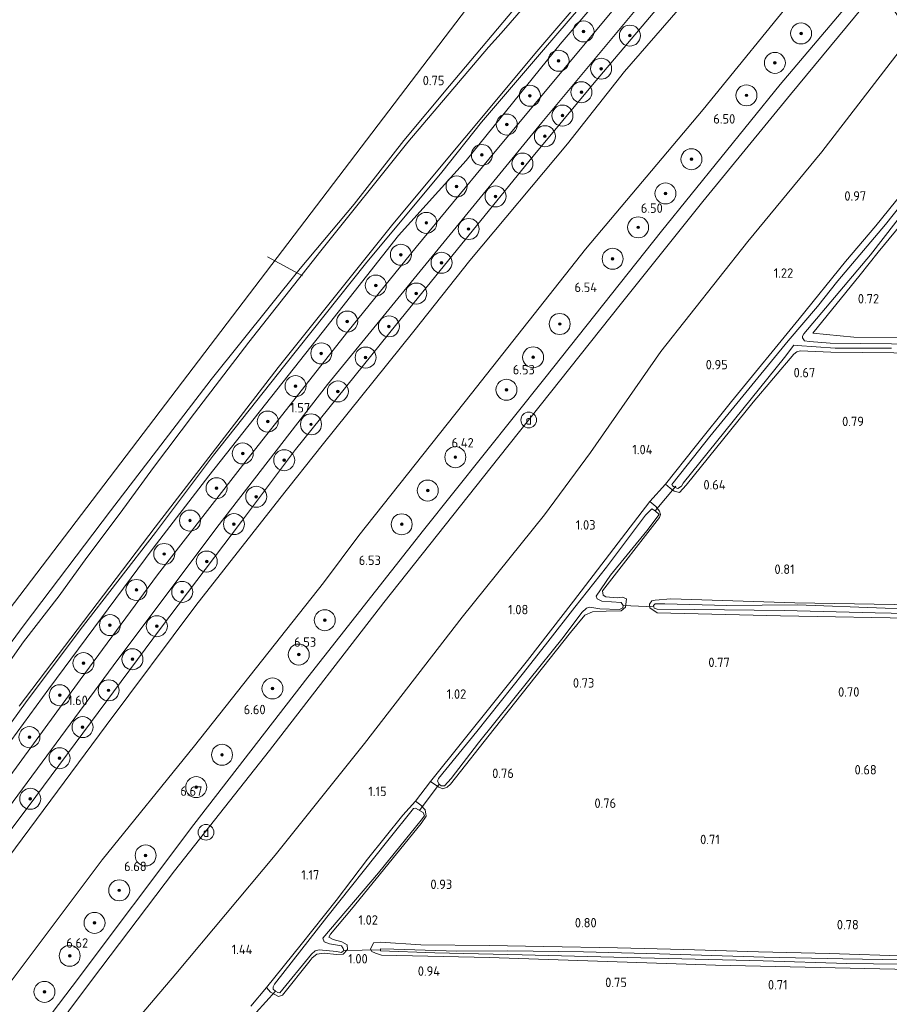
# Model space of a CAD drawing. Extents: x 130905 to 137824, y 412333 to 417928.
# Tile 156 of 256: x 133443 to 133608, y 414940 to 415127. Entities that reach past the tile are written whole.
import ezdxf
from ezdxf.enums import TextEntityAlignment as Align
from ezdxf.lldxf.tags import DXFTag

# ---------------------------------------------------------------- set-up
doc = ezdxf.new("R2010")
doc.units = 0
for name, color, linetype, lineweight in [('B-ME-GR-BOOM-S', 90, 'Continuous', 25), ('B-ME-GR-GRAS-GV', 60, 'Continuous', 13), ('B-ME-GW-TALUD_KRUIN-G', 90, 'Continuous', 18), ('B-ME-GW-TALUD_TEEN-G', 90, 'Continuous', 18), ('B-ME-IE-MEUBILAIR_DIJKPAAL-S', 7, 'Continuous', 25), ('B-ME-IE-TERREINAFSCHEIDING_DOORGANG-G', 210, 'Continuous', 18), ('B-ME-IE-TERREINAFSCHEIDING_KUNSTMATIG_HEKWERK-G', 20, 'IE-TERREINAFSCHEIDING-KUNSTMATIG', 18), ('B-ME-KG-GRENS_OPNAME-G', 210, 'KG-OPNAME', 18), ('B-ME-KW-KUNSTWERK_DUIKER-G', 170, 'Continuous', 18), ('B-ME-OG-WATER_SLOOT-G', 120, 'Continuous', 18), ('B-ME-OG-WATER_SLOOT-GV', 120, 'Continuous', 18), ('B-ME-VH-VERHARDING_ASFALT-GV', 252, 'Continuous', 18), ('B-ME-WH-WINTERBED-G', 150, 'WH-WINTERBED', 18), ('X-XX-AL-HOOGTELABEL-S', 7, 'Continuous', 25)]:
    doc.layers.add(name, color=color, linetype=linetype, lineweight=lineweight)
doc.styles.add('NLCS-ISO', font='NLCS-ISO.ttf')
doc.styles.add('NLCS-ISO-ANNOTATIVE-T18', font='NLCS-ISO.ttf', dxfattribs={"height": 1.8})
doc.styles.get("Standard").update_dxf_attribs({"font": 'arial.ttf'})
doc.linetypes.add('IE-TERREINAFSCHEIDING-KUNSTMATIG', pattern='A,4,[82,NLCS.SHX,S=0.75,R=90,X=0,Y=0],4,-2', length=10)
tags = doc.linetypes.add('KG-OPNAME', pattern='A,5.5,-2,["O",Standard,S=1.8,R=0,X=-0.5,Y=-0.9],-2,5.5,-2,[5,NLCS.SHX,S=0.75,R=0,X=0,Y=0],-2', length=19).pattern_tags.tags
tags[6] = DXFTag(74, 10)
tags = doc.linetypes.add('WH-WINTERBED', pattern='A,6,-3.5,["WB",Standard,S=1.8,R=0,X=-1.5,Y=-0.9],-3.5,6,-3.5,6,-3.5,6,-3.5,6,-3.5', length=51).pattern_tags.tags
tags[6] = DXFTag(74, 10)

# ---------------------------------------------------------------- blocks, each defined once
blk = doc.blocks.new('SAL-HOOGTELABEL-SO')
at = {"color": 0, "linetype": 'ByBlock', "lineweight": -2, "style": 'NLCS-ISO-ANNOTATIVE-T18'}
blk.add_attdef('HOOGTE', text='', height=1.8, dxfattribs=at).set_placement((2.79, 0), align=Align.RIGHT)
blk = doc.blocks.new('SGR-BOOM_01-SO')
at = {"linetype": 'ByBlock', "lineweight": 18}
h = blk.add_hatch(color=0, dxfattribs=at)
h.dxf.hatch_style = 1
edge = h.paths.add_edge_path()
edge.add_arc((0, 0), 0.25, 0, 360)
at = {"color": 0, "linetype": 'ByBlock', "lineweight": 18}
for radius in [2, 0.25]:
    blk.add_circle((0, 0), radius, dxfattribs=at)
blk = doc.blocks.new('SIE-DIJKPAAL-SO')
at = {"color": 0, "linetype": 'ByBlock', "lineweight": 18}
blk.add_circle((0, 0), 1.5, dxfattribs=at)
at = {"color": 0, "linetype": 'ByBlock', "lineweight": 18, "style": 'NLCS-ISO'}
blk.add_text('d', height=1.8, dxfattribs=at).set_placement((0, 0), align=Align.MIDDLE_CENTER)

msp = doc.modelspace()

# ---------------------------------------------------------------- linework, layer by layer
at = {"layer": 'B-ME-GR-GRAS-GV'}
for points in [[(133394.481, 414953.262, 0.955), (133392.478, 414953.254, 1.016), (133416.989, 414983.892, 0.956), (133537.319, 415141.926, 0.89), (133571.845, 415181.647, 0.75), (133576.724, 415174.633, 0.537), (133563.395, 415159.651, 0.612), (133550.078, 415144.645, 0.612), (133538.596, 415131.404, 0.474), (133524.329, 415114.44, 0.499), (133515.643, 415104.02, 0.512), (133506.182, 415091.924, 0.499), (133495.909, 415079.635, 0.674), (133478.963, 415058.492, 0.744), (133459.797, 415033.548, 0.775), (133443.35, 415011.837, 0.757), (133427.069, 414989.707, 0.68), (133414.518, 414972.267, 0.691), (133400.16, 414953.283, 0.784)], [(133653.242, 415066.054, 0.38), (133654.078, 415064.867, -0.248), (133631.299, 415065.077, -0.196), (133608.52, 415065.288, -0.143), (133596.813, 415065.447, -0.143), (133592.913, 415065.731, -0.143), (133591.961, 415065.898, -0.143), (133591.589, 415066.429, -0.143), (133591.586, 415066.77, -0.143), (133591.843, 415067.228, -0.143), (133604.516, 415082.276, -0.143), (133614.198, 415094.676, -0.143), (133624.492, 415106.863, -0.143), (133625.127, 415105.98, 0.674), (133605.967, 415082.787, 0.544), (133602.559, 415078.458, 0.768), (133593.543, 415067.322, 0.76), (133601.371, 415066.553, 0.65), (133623.76, 415066.453, 0.607)], [(133625.127, 415105.98, 0.674), (133653.242, 415066.054, 0.38), (133623.76, 415066.453, 0.607), (133601.371, 415066.553, 0.65), (133593.543, 415067.322, 0.76), (133602.559, 415078.458, 0.768), (133605.967, 415082.787, 0.544)], [(133563.661, 415034.332, 0.669), (133564.361, 415033.453, 0.641), (133564.53, 415032.844, 0.629), (133564.363, 415032.257, 0.624), (133553.52, 415018.262, 0.782), (133553.591, 415017.456, 0.767), (133554.156, 415017.167, 0.746), (133556.285, 415016.966, 0.764), (133557.302, 415017.101, 0.753), (133558.039, 415016.782, 0.724), (133557.851, 415015.154, 0.722), (133557.06, 415014.452, 0.719), (133554.169, 415014.397, 0.735), (133551.572, 415014.291, 0.731), (133550.108, 415013.631, 0.749), (133547.396, 415010.388, 0.751), (133532.854, 414991.988, 0.725), (133524.577, 414981.476, 0.693), (133523.91, 414980.902, 0.7), (133523.115, 414980.603, 0.729), (133522.301, 414980.91, 0.752), (133520.765, 414981.975, 0.797), (133539.212, 415005.026, 0.74), (133547.966, 415016.339, 0.739), (133562.501, 415035.316, 0.752)], [(133522.779, 414981.186, 0.034), (133523.382, 414981.167, 0.034), (133524.689, 414982.562, 0.034), (133529.907, 414989.326, 0.034), (133539.469, 415001.272, 0.034), (133546.005, 415009.409, 0.034), (133549.556, 415014.18, 0.034), (133550.421, 415014.966, 0.034), (133551.051, 415015.185, 0.034), (133552.984, 415014.874, 0.034), (133556.73, 415014.732, 0.034), (133557.361, 415015.065, 0.034), (133557.412, 415015.486, 0.034), (133557.032, 415016.038, 0.034), (133553.345, 415016.35, 0.034), (133552.508, 415016.794, 0.034), (133552.287, 415017.253, 0.034), (133554.996, 415021.249, 0.034), (133561.935, 415029.722, 0.034), (133564.279, 415032.835, 0.034), (133563.525, 415033.517, 0.034), (133562.877, 415033.87, 0.034), (133561.691, 415032.688, 0.034), (133554.23, 415022.775, 0.034), (133548.226, 415015.178, 0.034), (133543.112, 415008.605, 0.034), (133538.428, 415002.665, 0.034), (133529.573, 414991.541, 0.034), (133522.285, 414982.56, 0.034), (133522.096, 414982.073, 0.034), (133522.384, 414981.476, 0.034)], [(133518.906, 414977.51, 0.734), (133519.748, 414976.581, 0.704), (133519.94, 414975.39, 0.735), (133518.989, 414973.998, 0.768), (133505.68, 414957.658, 0.83), (133501.673, 414952.932, 0.848), (133501.38, 414952.342, 0.848), (133502.192, 414951.884, 0.846), (133503.834, 414951.493, 0.854), (133504.853, 414950.922, 0.86), (133504.951, 414949.986, 0.891), (133504.126, 414949.088, 0.9), (133502.81, 414949.044, 0.9), (133500.5, 414949.29, 0.914), (133499.095, 414949.098, 0.919), (133498.225, 414948.447, 0.922), (133497.843, 414947.923, 0.922), (133492.532, 414941.302, 0.959), (133491.798, 414941.067, 1.02), (133490.283, 414941.889, 1.084), (133489.481, 414942.76, 1.055), (133496.135, 414950.965, 0.928), (133502.795, 414959.367, 0.832), (133508.733, 414967.232, 0.846), (133515.469, 414975.577, 0.818), (133517.879, 414978.246, 0.743)], [(133491.685, 414941.825, 0.453), (133492.031, 414941.789, 0.453), (133498.096, 414949.136, 0.453), (133498.777, 414949.776, 0.453), (133499.53, 414949.914, 0.453), (133502.819, 414949.607, 0.453), (133503.796, 414949.457, 0.453), (133504.223, 414949.804, 0.453), (133504.103, 414950.227, 0.453), (133503.802, 414950.676, 0.453), (133501.54, 414951.083, 0.453), (133500.508, 414951.461, 0.453), (133500.267, 414952.137, 0.453), (133510.816, 414964.616, 0.453), (133518.995, 414974.622, 0.453), (133519.61, 414975.456, 0.453), (133519.368, 414976.075, 0.453), (133517.905, 414976.911, 0.453), (133517.513, 414976.829, 0.453), (133512.644, 414970.742, 0.453), (133500.978, 414956.19, 0.453), (133491.041, 414943.384, 0.453), (133490.8, 414942.873, 0.453), (133490.79, 414942.459, 0.453), (133491.202, 414942.085, 0.453)]]:
    msp.add_polyline3d(points, close=True, dxfattribs=at)
for points in [[(133442.433, 414996.322, -0.176), (133468.303, 415030.432, -0.176), (133491.706, 415060.777, -0.176), (133513.559, 415088.095, -0.176), (133540.978, 415120.976, -0.176), (133560.156, 415143.396, -0.176), (133581.525, 415167.881, -0.176), (133582.05, 415167.135, 0.518), (133567.97, 415151.364, 0.518), (133555.952, 415137.297, 0.518), (133542.233, 415121.305, 0.518), (133530.447, 415107.52, 0.518), (133522.9, 415098.018, 0.518), (133508.392, 415080.537, 0.468), (133493.003, 415061.246, 0.506), (133479.447, 415044.138, 0.481), (133468.396, 415029.398, 0.606), (133454.032, 415010.855, 0.406), (133443.644, 414996.971, 0.406), (133431.063, 414979.599, 0.418)], [(133431.063, 414979.599, 0.418), (133443.644, 414996.971, 0.406), (133454.032, 415010.855, 0.406), (133468.396, 415029.398, 0.606), (133479.447, 415044.138, 0.481), (133493.003, 415061.246, 0.506), (133508.392, 415080.537, 0.468), (133522.9, 415098.018, 0.518), (133530.447, 415107.52, 0.518), (133542.233, 415121.305, 0.518), (133555.952, 415137.297, 0.518), (133567.97, 415151.364, 0.518), (133582.05, 415167.135, 0.518), (133583.241, 415165.464, 1.349), (133565.796, 415146.194, 1.638), (133545.423, 415122.394, 1.548), (133527.505, 415100.187, 1.469), (133514.632, 415085.922, 1.475), (133500.102, 415067.459, 1.434), (133478.551, 415040.18, 1.452), (133467.941, 415026.411, 1.469), (133448.05, 414999.632, 1.505), (133425.076, 414968.276, 1.599)], [(133425.076, 414968.276, 1.599), (133448.05, 414999.632, 1.505), (133467.941, 415026.411, 1.469), (133478.551, 415040.18, 1.452), (133500.102, 415067.459, 1.434), (133514.632, 415085.922, 1.475), (133527.505, 415100.187, 1.469), (133545.423, 415122.394, 1.548), (133565.796, 415146.194, 1.638), (133583.241, 415165.464, 1.349), (133584.018, 415164.361, 1.375), (133584.724, 415163.358, 1.391), (133568.718, 415144.793, 1.462), (133549.561, 415121.759, 1.523), (133531.841, 415100.461, 1.535), (133518.025, 415083.696, 1.5), (133505.004, 415067.659, 1.464), (133485.839, 415043.294, 1.474), (133468.761, 415021.354, 1.44), (133454.005, 415001.32, 1.495), (133440.178, 414982.343, 1.541)], [(133440.358, 414976.951, 1.551), (133460.315, 415004.033, 1.563), (133480.042, 415030.375, 1.515), (133501.149, 415057.556, 1.531), (133522.22, 415083.321, 1.543), (133541.921, 415107.441, 1.535), (133561.928, 415131.52, 1.521), (133576.274, 415148.506, 1.38), (133586.816, 415160.388, 1.362), (133588.188, 415158.439, 1.348), (133588.714, 415157.691, 1.319), (133571.223, 415137.836, 1.352), (133551.583, 415114.637, 1.322), (133540.27, 415101.016, 1.387), (133527.288, 415085.06, 1.448), (133514.306, 415069.104, 1.508), (133495.009, 415045.203, 1.418), (133484.748, 415031.485, 1.382), (133469.34, 415011.101, 1.496), (133445.614, 414979.11, 1.569), (133427.125, 414954.513, 1.539)], [(133427.125, 414954.513, 1.539), (133445.614, 414979.11, 1.569), (133469.34, 415011.101, 1.496), (133484.748, 415031.485, 1.382), (133495.009, 415045.203, 1.418), (133514.306, 415069.104, 1.508), (133527.288, 415085.06, 1.448), (133540.27, 415101.016, 1.387), (133551.583, 415114.637, 1.322), (133571.223, 415137.836, 1.352), (133588.714, 415157.691, 1.319), (133590.369, 415155.341, 1.288), (133570.895, 415132.406, 1.351), (133557.676, 415117.171, 1.386), (133546.827, 415103.407, 1.438), (133528.215, 415081.183, 1.401), (133517.545, 415067.713, 1.389), (133500.121, 415046.023, 1.384), (133492.036, 415035.886, 1.317), (133476.053, 415015.526, 1.33), (133458.983, 414992.629, 1.461), (133441.698, 414969.368, 1.596)], [(133441.698, 414969.368, 1.596), (133458.983, 414992.629, 1.461), (133476.053, 415015.526, 1.33), (133492.036, 415035.886, 1.317), (133500.121, 415046.023, 1.384), (133517.545, 415067.713, 1.389), (133528.215, 415081.183, 1.401), (133546.827, 415103.407, 1.438), (133557.676, 415117.171, 1.386), (133570.895, 415132.406, 1.351), (133590.369, 415155.341, 1.288), (133599.429, 415142.475, 6.326), (133591.235, 415132.859, 6.383), (133572.659, 415109.913, 6.359), (133550.24, 415083.353, 6.275), (133528.552, 415055.871, 6.284), (133507.083, 415028.842, 6.316), (133500.352, 415019.825, 6.451), (133475.778, 414988.8, 6.323), (133458.223, 414967.083, 6.437), (133436.447, 414938.171, 6.397)], [(133436.447, 414938.171, 6.397), (133458.223, 414967.083, 6.437), (133475.778, 414988.8, 6.323), (133500.352, 415019.825, 6.451), (133507.083, 415028.842, 6.316), (133528.552, 415055.871, 6.284), (133550.24, 415083.353, 6.275), (133572.659, 415109.913, 6.359), (133591.235, 415132.859, 6.383), (133599.429, 415142.475, 6.326), (133602.819, 415137.66, 6.473), (133606.048, 415133.076, 6.265), (133589.315, 415112.755, 6.304), (133572.582, 415092.435, 6.343), (133557.087, 415073.06, 6.259), (133533.777, 415043.649, 6.22), (133511.823, 415016.089, 6.267), (133490.08, 414987.863, 6.294), (133472.004, 414964.966, 6.435), (133456.164, 414944.13, 6.37), (133443.247, 414926.754, 6.474), (133426.331, 414903.88, 6.355)], [(133543.578, 415135.279, -0.176), (133534.203, 415124.47, -0.176), (133531.755, 415121.79, -0.176), (133516.452, 415103.727, -0.176), (133499.832, 415083.027, -0.176), (133486.167, 415065.619, -0.176), (133475.783, 415052.137, -0.176), (133467.973, 415041.77, -0.176), (133461.659, 415033.055, -0.176), (133455.282, 415024.639, -0.176), (133450.003, 415017.345, -0.176), (133443.233, 415008.57, -0.176), (133436.196, 414998.647, -0.176)], [(133426.331, 414903.88, 6.355), (133443.247, 414926.754, 6.474), (133456.164, 414944.13, 6.37), (133472.004, 414964.966, 6.435), (133490.08, 414987.863, 6.294), (133511.823, 415016.089, 6.267), (133533.777, 415043.649, 6.22), (133557.087, 415073.06, 6.259), (133572.582, 415092.435, 6.343), (133589.315, 415112.755, 6.304), (133606.048, 415133.076, 6.265), (133612.31, 415123.999, 3.065), (133595.272, 415101.877, 2.715), (133581.14, 415084.808, 2.69), (133564.596, 415063.83, 2.515), (133551.198, 415044.655, 2.365), (133542.468, 415032.742, 2.277), (133526.759, 415013.297, 2.327), (133508.202, 414989.201, 2.177), (133491.157, 414967.953, 2.452), (133472.269, 414945.365, 2.752), (133455.427, 414925.573, 3.102), (133438.962, 414902.767, 3.09)], [(133427.069, 414989.707, 0.68), (133443.35, 415011.837, 0.757), (133459.797, 415033.548, 0.775), (133478.963, 415058.492, 0.744), (133495.909, 415079.635, 0.674), (133506.182, 415091.924, 0.499), (133515.643, 415104.02, 0.512), (133524.329, 415114.44, 0.499), (133538.596, 415131.404, 0.474)], [(133455.427, 414925.573, 3.102), (133472.269, 414945.365, 2.752), (133491.157, 414967.953, 2.452), (133508.202, 414989.201, 2.177), (133526.759, 415013.297, 2.327), (133542.468, 415032.742, 2.277), (133551.198, 415044.655, 2.365), (133564.596, 415063.83, 2.515), (133581.14, 415084.808, 2.69), (133595.272, 415101.877, 2.715), (133612.31, 415123.999, 3.065)], [(133615.159, 415097.842, -0.143), (133607.392, 415088.036, -0.143), (133598.281, 415077.326, -0.143), (133594.408, 415072.4, -0.143), (133588.829, 415065.913, -0.143), (133582.503, 415058.161, -0.143), (133573.93, 415047.683, -0.143), (133569.629, 415042.238, -0.143), (133566.719, 415038.541, -0.143), (133566.852, 415038.266, -0.143), (133567.327, 415037.986, -0.143), (133567.813, 415037.74, -0.143), (133568.518, 415038.235, -0.143), (133568.869, 415038.802, -0.143), (133588.127, 415062.742, -0.143), (133589.925, 415065.048, -0.143), (133590.573, 415065.011, -0.143), (133597.812, 415064.488, -0.143), (133608.519, 415064.496, -0.143)], [(133611.962, 415095.689, 0.691), (133605.563, 415087.787, 0.692), (133599.742, 415080.981, 0.578), (133590.934, 415070.098, 0.722), (133578.047, 415054.319, 0.62), (133571.165, 415045.678, 0.688), (133565.515, 415038.577, 0.702), (133562.501, 415035.316, 0.752), (133547.966, 415016.339, 0.739), (133539.212, 415005.026, 0.74), (133520.765, 414981.975, 0.797), (133517.879, 414978.246, 0.743), (133515.469, 414975.577, 0.818), (133508.733, 414967.232, 0.846), (133502.795, 414959.367, 0.832), (133496.135, 414950.965, 0.928), (133489.481, 414942.76, 1.055), (133486.537, 414939.205, 0.999)], [(133626.977, 415063.404, 0.566), (133596.967, 415063.733, 0.666), (133591.119, 415063.963, 0.682), (133590.476, 415063.813, 0.683), (133589.899, 415063.324, 0.684), (133582.155, 415054.188, 0.658), (133569.394, 415038.381, 0.615), (133568.174, 415037.037, 0.622), (133567.148, 415037.281, 0.622), (133566.402, 415037.829, 0.623), (133565.515, 415038.577, 0.702), (133571.165, 415045.678, 0.688), (133578.047, 415054.319, 0.62), (133590.934, 415070.098, 0.722), (133599.742, 415080.981, 0.578), (133605.563, 415087.787, 0.692), (133611.962, 415095.689, 0.691)], [(133486.537, 414939.205, 0.999), (133489.481, 414942.76, 1.055), (133490.283, 414941.889, 1.084), (133491.798, 414941.067, 1.02), (133492.532, 414941.302, 0.959), (133497.843, 414947.923, 0.922), (133498.225, 414948.447, 0.922), (133499.095, 414949.098, 0.919), (133500.5, 414949.29, 0.914), (133502.81, 414949.044, 0.9), (133504.126, 414949.088, 0.9), (133504.951, 414949.986, 0.891), (133504.853, 414950.922, 0.86), (133503.834, 414951.493, 0.854), (133502.192, 414951.884, 0.846), (133501.38, 414952.342, 0.848), (133501.673, 414952.932, 0.848), (133505.68, 414957.658, 0.83), (133518.989, 414973.998, 0.768), (133519.94, 414975.39, 0.735), (133519.748, 414976.581, 0.704), (133518.906, 414977.51, 0.734), (133517.879, 414978.246, 0.743), (133520.765, 414981.975, 0.797), (133522.301, 414980.91, 0.752), (133523.115, 414980.603, 0.729), (133523.91, 414980.902, 0.7), (133524.577, 414981.476, 0.693), (133532.854, 414991.988, 0.725), (133547.396, 415010.388, 0.751), (133550.108, 415013.631, 0.749), (133551.572, 415014.291, 0.731), (133554.169, 415014.397, 0.735), (133557.06, 415014.452, 0.719), (133557.851, 415015.154, 0.722), (133558.039, 415016.782, 0.724), (133557.302, 415017.101, 0.753), (133556.285, 415016.966, 0.764), (133554.156, 415017.167, 0.746), (133553.591, 415017.456, 0.767), (133553.52, 415018.262, 0.782), (133564.363, 415032.257, 0.624), (133564.53, 415032.844, 0.629), (133564.361, 415033.453, 0.641), (133563.661, 415034.332, 0.669), (133562.501, 415035.316, 0.752), (133565.515, 415038.577, 0.702), (133566.402, 415037.829, 0.623), (133567.148, 415037.281, 0.622), (133568.174, 415037.037, 0.622), (133569.394, 415038.381, 0.615), (133582.155, 415054.188, 0.658), (133589.899, 415063.324, 0.684), (133590.476, 415063.813, 0.683), (133591.119, 415063.963, 0.682), (133596.967, 415063.733, 0.666), (133626.977, 415063.404, 0.566)], [(133616.559, 415015.565, 0.502), (133590.112, 415016.028, 0.477), (133566.516, 415016.793, 0.69), (133563.528, 415016.538, 0.665), (133562.884, 415016.376, 0.665), (133562.465, 415015.72, 0.665), (133562.513, 415015.036, 0.69), (133563.899, 415014.128, 0.704), (133587.365, 415013.499, 0.567), (133615.245, 415013.005, 0.54)], [(133615.245, 415013.005, 0.54), (133587.365, 415013.499, 0.567), (133563.899, 415014.128, 0.704), (133562.513, 415015.036, 0.69), (133562.465, 415015.72, 0.665), (133562.884, 415016.376, 0.665), (133563.528, 415016.538, 0.665), (133566.516, 415016.793, 0.69), (133590.112, 415016.028, 0.477), (133616.559, 415015.565, 0.502)], [(133619.546, 415014.83, -0.248), (133607.29, 415015.019, -0.248), (133590.63, 415015.599, -0.248), (133577.139, 415015.475, -0.248), (133565.352, 415015.806, -0.248), (133563.552, 415015.785, -0.248), (133563.195, 415015.528, -0.248), (133563.336, 415015.002, -0.248), (133563.88, 415014.812, -0.248), (133571.011, 415014.75, -0.248), (133588.098, 415014.574, -0.248), (133605.386, 415014.1, -0.248), (133626.775, 415013.626, -0.248)], [(133612.034, 414946.176, 0.494), (133574.999, 414947.044, 0.695), (133531.986, 414948.479, 0.777), (133511.436, 414948.945, 0.822), (133510.291, 414949.299, 0.817), (133509.583, 414949.638, 0.808), (133509.311, 414950.089, 0.808), (133509.896, 414951.278, 0.803), (133511.196, 414951.374, 0.807), (133518.914, 414950.916, 0.745), (133531.901, 414950.796, 0.745), (133542.345, 414950.609, 0.607), (133556.331, 414950.293, 0.57), (133568.996, 414950.018, 0.545), (133583.209, 414949.585, 0.507), (133596.693, 414949.254, 0.457), (133611.998, 414948.726, 0.47)], [(133611.998, 414948.726, 0.47), (133596.693, 414949.254, 0.457), (133583.209, 414949.585, 0.507), (133568.996, 414950.018, 0.545), (133556.331, 414950.293, 0.57), (133542.345, 414950.609, 0.607), (133531.901, 414950.796, 0.745), (133518.914, 414950.916, 0.745), (133511.196, 414951.374, 0.807), (133509.896, 414951.278, 0.803), (133509.311, 414950.089, 0.808), (133509.583, 414949.638, 0.808), (133510.291, 414949.299, 0.817), (133511.436, 414948.945, 0.822), (133531.986, 414948.479, 0.777), (133574.999, 414947.044, 0.695), (133612.034, 414946.176, 0.494)], [(133617.929, 414947.907, -0.248), (133599.272, 414948.229, -0.248), (133584.284, 414948.57, -0.248), (133564.321, 414949.195, -0.248), (133549.868, 414949.539, -0.248), (133535.493, 414949.724, -0.248), (133525.706, 414949.663, -0.248), (133513.783, 414950.099, -0.248), (133511.197, 414950.123, -0.248), (133511.205, 414949.946, -0.248), (133511.215, 414949.735, -0.248), (133521.589, 414949.4, -0.248), (133538.205, 414948.969, -0.248), (133555.676, 414948.526, -0.248), (133584.08, 414947.821, -0.248), (133600.023, 414947.319, -0.248), (133615.184, 414947.147, -0.248)]]:
    msp.add_polyline3d(points, dxfattribs=at)
at = {"layer": 'B-ME-GW-TALUD_KRUIN-G'}
for points in [[(133583.241, 415165.464, 1.349), (133565.796, 415146.194, 1.638), (133545.423, 415122.394, 1.548), (133527.505, 415100.187, 1.469), (133514.632, 415085.922, 1.475), (133500.102, 415067.459, 1.434), (133478.551, 415040.18, 1.452), (133467.941, 415026.411, 1.469), (133448.05, 414999.632, 1.505), (133425.076, 414968.276, 1.599), (133411.72, 414949.33, 1.477), (133401.407, 414935.534, 1.456), (133397.019, 414929.035, 1.405), (133381.987, 414908.145, 1.362), (133365.152, 414886.011, 1.324)], [(133599.429, 415142.475, 6.326), (133591.235, 415132.859, 6.383), (133572.659, 415109.913, 6.359), (133550.24, 415083.353, 6.275), (133528.552, 415055.871, 6.284), (133507.083, 415028.842, 6.316), (133500.352, 415019.825, 6.451), (133475.778, 414988.8, 6.323), (133458.223, 414967.083, 6.437), (133436.447, 414938.171, 6.397), (133416.911, 414911.77, 6.427), (133408.747, 414900.362, 6.46), (133402.136, 414891.124, 6.488), (133381.367, 414861.14, 6.434)], [(133387.977, 414851.003, 6.291), (133403.075, 414872.561, 6.456), (133415.616, 414890.23, 6.424), (133418.39, 414894.057, 6.43), (133426.331, 414903.88, 6.355), (133443.247, 414926.754, 6.474), (133456.164, 414944.13, 6.37), (133472.004, 414964.966, 6.435), (133490.08, 414987.863, 6.294), (133511.823, 415016.089, 6.267), (133533.777, 415043.649, 6.22), (133557.087, 415073.06, 6.259), (133572.582, 415092.435, 6.343), (133589.315, 415112.755, 6.304), (133606.048, 415133.076, 6.265)]]:
    msp.add_polyline3d(points, dxfattribs=at)
at = {"layer": 'B-ME-GW-TALUD_TEEN-G'}
for points in [[(133590.369, 415155.341, 1.288), (133570.895, 415132.406, 1.351), (133557.676, 415117.171, 1.386), (133546.827, 415103.407, 1.438), (133528.215, 415081.183, 1.401), (133517.545, 415067.713, 1.389), (133500.121, 415046.023, 1.384), (133492.036, 415035.886, 1.317), (133476.053, 415015.526, 1.33), (133458.983, 414992.629, 1.461), (133441.698, 414969.368, 1.596), (133419.981, 414940.218, 1.57), (133411.037, 414928.773, 1.668), (133401.983, 414916.843, 1.552), (133396.858, 414909.657, 1.566), (133383.914, 414892.378, 1.503), (133372.132, 414875.306, 1.521)], [(133395.63, 414839.533, 2.585), (133403.012, 414851.261, 2.86), (133416.199, 414870.367, 2.972), (133428.29, 414886.23, 2.947), (133438.962, 414902.767, 3.09), (133455.427, 414925.573, 3.102), (133472.269, 414945.365, 2.752), (133491.157, 414967.953, 2.452), (133508.202, 414989.201, 2.177), (133526.759, 415013.297, 2.327), (133542.468, 415032.742, 2.277), (133551.198, 415044.655, 2.365), (133564.596, 415063.83, 2.515), (133581.14, 415084.808, 2.69), (133595.272, 415101.877, 2.715), (133612.31, 415123.999, 3.065)]]:
    msp.add_polyline3d(points, dxfattribs=at)
at = {"layer": 'B-ME-IE-TERREINAFSCHEIDING_DOORGANG-G'}
for points in [[(133565.515, 415038.577, 0.702), (133562.501, 415035.316, 0.752)], [(133520.765, 414981.975, 0.797), (133517.879, 414978.246, 0.743)], [(133489.481, 414942.76, 1.055), (133486.537, 414939.205, 0.999)]]:
    msp.add_polyline3d(points, dxfattribs=at)
at = {"layer": 'B-ME-IE-TERREINAFSCHEIDING_KUNSTMATIG_HEKWERK-G'}
msp.add_polyline3d([(133395.506, 414910.763, 1.623), (133407.291, 414927.133, 1.566), (133427.125, 414954.513, 1.539), (133445.614, 414979.11, 1.569), (133469.34, 415011.101, 1.496), (133484.748, 415031.485, 1.382), (133495.009, 415045.203, 1.418), (133514.306, 415069.104, 1.508), (133527.288, 415085.06, 1.448), (133540.27, 415101.016, 1.387), (133551.583, 415114.637, 1.322), (133571.223, 415137.836, 1.352), (133588.714, 415157.691, 1.319)], dxfattribs=at)
at = {"layer": 'B-ME-KG-GRENS_OPNAME-G'}
msp.add_polyline3d([(133571.845, 415181.647, 0.75), (133537.319, 415141.926, 0.89), (133416.989, 414983.892, 0.956), (133392.478, 414953.254, 1.016), (133353.271, 414904.233, 1.122)], dxfattribs=at)
at = {"layer": 'B-ME-KW-KUNSTWERK_DUIKER-G'}
for points in [[(133496.338, 415078.255, -0.176), (133489.699, 415081.866, -0.176)], [(133563.525, 415033.517, 0.034), (133567.459, 415038.22, -0.143)], [(133557.412, 415015.486, 0.034), (133563.256, 415015.254, -0.248)], [(133518.674, 414976.472, 0.453), (133522.384, 414981.476, 0.034)], [(133504.223, 414949.804, 0.453), (133511.205, 414949.946, -0.248)], [(133487.516, 414938.004, 0.339), (133491.202, 414942.085, 0.453)]]:
    msp.add_polyline3d(points, dxfattribs=at)
at = {"layer": 'B-ME-OG-WATER_SLOOT-G'}
for points in [[(133358.563, 414896.012, 0.812), (133365.4, 414905.796, 0.97), (133383.36, 414930.703, 0.973), (133400.16, 414953.283, 0.784), (133414.518, 414972.267, 0.691), (133427.069, 414989.707, 0.68), (133443.35, 415011.837, 0.757), (133459.797, 415033.548, 0.775), (133478.963, 415058.492, 0.744), (133495.909, 415079.635, 0.674), (133506.182, 415091.924, 0.499), (133515.643, 415104.02, 0.512), (133524.329, 415114.44, 0.499), (133538.596, 415131.404, 0.474), (133550.078, 415144.645, 0.612), (133563.395, 415159.651, 0.612), (133576.724, 415174.633, 0.537)], [(133364.041, 414887.727, 0.468), (133379.095, 414908.299, 0.418), (133391.532, 414925.149, 0.543), (133403.24, 414941.281, 0.418), (133416.457, 414959.271, 0.406), (133431.063, 414979.599, 0.418), (133443.644, 414996.971, 0.406), (133454.032, 415010.855, 0.406), (133468.396, 415029.398, 0.606), (133479.447, 415044.138, 0.481), (133493.003, 415061.246, 0.506), (133508.392, 415080.537, 0.468), (133522.9, 415098.018, 0.518), (133530.447, 415107.52, 0.518), (133542.233, 415121.305, 0.518), (133555.952, 415137.297, 0.518), (133567.97, 415151.364, 0.518), (133582.05, 415167.135, 0.518)], [(133565.515, 415038.577, 0.702), (133571.165, 415045.678, 0.688), (133578.047, 415054.319, 0.62), (133590.934, 415070.098, 0.722), (133599.742, 415080.981, 0.578), (133605.563, 415087.787, 0.692), (133611.962, 415095.689, 0.691), (133622.958, 415109.061, 0.698)], [(133625.127, 415105.98, 0.674), (133605.967, 415082.787, 0.544), (133602.559, 415078.458, 0.768), (133593.543, 415067.322, 0.76), (133601.371, 415066.553, 0.65), (133623.76, 415066.453, 0.607), (133653.242, 415066.054, 0.38)], [(133565.515, 415038.577, 0.702), (133566.402, 415037.829, 0.623), (133567.148, 415037.281, 0.622), (133568.174, 415037.037, 0.622), (133569.394, 415038.381, 0.615), (133582.155, 415054.188, 0.658), (133589.899, 415063.324, 0.684), (133590.476, 415063.813, 0.683), (133591.119, 415063.963, 0.682), (133596.967, 415063.733, 0.666), (133626.977, 415063.404, 0.566), (133655.43, 415062.948, 0.494)], [(133520.765, 414981.975, 0.797), (133539.212, 415005.026, 0.74), (133547.966, 415016.339, 0.739), (133562.501, 415035.316, 0.752)], [(133562.501, 415035.316, 0.752), (133563.661, 415034.332, 0.669), (133564.361, 415033.453, 0.641), (133564.53, 415032.844, 0.629), (133564.363, 415032.257, 0.624), (133553.52, 415018.262, 0.782), (133553.591, 415017.456, 0.767), (133554.156, 415017.167, 0.746), (133556.285, 415016.966, 0.764), (133557.302, 415017.101, 0.753), (133558.039, 415016.782, 0.724), (133557.851, 415015.154, 0.722), (133557.06, 415014.452, 0.719), (133554.169, 415014.397, 0.735), (133551.572, 415014.291, 0.731), (133550.108, 415013.631, 0.749), (133547.396, 415010.388, 0.751), (133532.854, 414991.988, 0.725), (133524.577, 414981.476, 0.693), (133523.91, 414980.902, 0.7), (133523.115, 414980.603, 0.729), (133522.301, 414980.91, 0.752), (133520.765, 414981.975, 0.797)], [(133563.899, 415014.128, 0.704), (133562.513, 415015.036, 0.69), (133562.465, 415015.72, 0.665), (133562.884, 415016.376, 0.665), (133563.528, 415016.538, 0.665), (133566.516, 415016.793, 0.69), (133590.112, 415016.028, 0.477), (133616.559, 415015.565, 0.502), (133644.601, 415015.024, 0.465), (133668.369, 415014.37, 0.452), (133689.877, 415014.237, 0.452)], [(133563.899, 415014.128, 0.704), (133587.365, 415013.499, 0.567), (133615.245, 415013.005, 0.54), (133639.151, 415012.448, 0.573), (133663.128, 415012.218, 0.595), (133691.6, 415011.582, 0.617)], [(133517.879, 414978.246, 0.743), (133515.469, 414975.577, 0.818), (133508.733, 414967.232, 0.846), (133502.795, 414959.367, 0.832), (133496.135, 414950.965, 0.928), (133489.481, 414942.76, 1.055)], [(133489.481, 414942.76, 1.055), (133490.283, 414941.889, 1.084), (133491.798, 414941.067, 1.02), (133492.532, 414941.302, 0.959), (133497.843, 414947.923, 0.922), (133498.225, 414948.447, 0.922), (133499.095, 414949.098, 0.919), (133500.5, 414949.29, 0.914), (133502.81, 414949.044, 0.9), (133504.126, 414949.088, 0.9), (133504.951, 414949.986, 0.891), (133504.853, 414950.922, 0.86), (133503.834, 414951.493, 0.854), (133502.192, 414951.884, 0.846), (133501.38, 414952.342, 0.848), (133501.673, 414952.932, 0.848), (133505.68, 414957.658, 0.83), (133518.989, 414973.998, 0.768), (133519.94, 414975.39, 0.735), (133519.748, 414976.581, 0.704), (133518.906, 414977.51, 0.734), (133517.879, 414978.246, 0.743)], [(133713.683, 414933.496, 0.653), (133724.322, 414942.154, 0.744), (133724.765, 414942.933, 0.744), (133724.995, 414943.307, 0.728), (133724.625, 414943.775, 0.704), (133723.272, 414944.09, 0.668), (133711.486, 414943.823, 0.586), (133675.492, 414944.821, 0.489), (133641.027, 414945.499, 0.518), (133612.034, 414946.176, 0.494), (133574.999, 414947.044, 0.695), (133531.986, 414948.479, 0.777), (133511.436, 414948.945, 0.822), (133510.291, 414949.299, 0.817), (133509.583, 414949.638, 0.808), (133509.311, 414950.089, 0.808), (133509.896, 414951.278, 0.803)], [(133728.904, 414947.409, 0.757), (133725.161, 414946.959, 0.757), (133709.332, 414946.639, 0.582), (133695.312, 414946.966, 0.682), (133678.466, 414947.23, 0.57), (133660.983, 414947.581, 0.507), (133649.276, 414947.98, 0.495), (133633.026, 414948.531, 0.557), (133611.998, 414948.726, 0.47), (133596.693, 414949.254, 0.457), (133583.209, 414949.585, 0.507), (133568.996, 414950.018, 0.545), (133556.331, 414950.293, 0.57), (133542.345, 414950.609, 0.607), (133531.901, 414950.796, 0.745), (133518.914, 414950.916, 0.745), (133511.196, 414951.374, 0.807), (133509.896, 414951.278, 0.803)]]:
    msp.add_polyline3d(points, dxfattribs=at)
at = {"layer": 'B-ME-OG-WATER_SLOOT-GV'}
for points in [[(133436.196, 414998.647, -0.176), (133443.233, 415008.57, -0.176), (133450.003, 415017.345, -0.176), (133455.282, 415024.639, -0.176), (133461.659, 415033.055, -0.176), (133467.973, 415041.77, -0.176), (133475.783, 415052.137, -0.176), (133486.167, 415065.619, -0.176), (133499.832, 415083.027, -0.176), (133516.452, 415103.727, -0.176), (133531.755, 415121.79, -0.176), (133534.203, 415124.47, -0.176), (133543.578, 415135.279, -0.176), (133551.163, 415144.29, -0.176), (133558.521, 415152.541, -0.176), (133566.757, 415161.725, -0.176), (133577.381, 415173.817, -0.176), (133581.525, 415167.881, -0.176), (133560.156, 415143.396, -0.176), (133540.978, 415120.976, -0.176), (133513.559, 415088.095, -0.176), (133491.706, 415060.777, -0.176), (133468.303, 415030.432, -0.176), (133442.433, 414996.322, -0.176)], [(133608.519, 415064.496, -0.143), (133597.812, 415064.488, -0.143), (133590.573, 415065.011, -0.143), (133589.925, 415065.048, -0.143), (133588.127, 415062.742, -0.143), (133568.869, 415038.802, -0.143), (133568.518, 415038.235, -0.143), (133567.813, 415037.74, -0.143), (133567.327, 415037.986, -0.143), (133566.852, 415038.266, -0.143), (133566.719, 415038.541, -0.143), (133569.629, 415042.238, -0.143), (133573.93, 415047.683, -0.143), (133582.503, 415058.161, -0.143), (133588.829, 415065.913, -0.143), (133594.408, 415072.4, -0.143), (133598.281, 415077.326, -0.143), (133607.392, 415088.036, -0.143), (133615.159, 415097.842, -0.143)], [(133614.198, 415094.676, -0.143), (133604.516, 415082.276, -0.143), (133591.843, 415067.228, -0.143), (133591.586, 415066.77, -0.143), (133591.589, 415066.429, -0.143), (133591.961, 415065.898, -0.143), (133592.913, 415065.731, -0.143), (133596.813, 415065.447, -0.143), (133608.52, 415065.288, -0.143)], [(133615.184, 414947.147, -0.248), (133600.023, 414947.319, -0.248), (133584.08, 414947.821, -0.248), (133555.676, 414948.526, -0.248), (133538.205, 414948.969, -0.248), (133521.589, 414949.4, -0.248), (133511.215, 414949.735, -0.248), (133511.205, 414949.946, -0.248), (133511.197, 414950.123, -0.248), (133513.783, 414950.099, -0.248), (133525.706, 414949.663, -0.248), (133535.493, 414949.724, -0.248), (133549.868, 414949.539, -0.248), (133564.321, 414949.195, -0.248), (133584.284, 414948.57, -0.248), (133599.272, 414948.229, -0.248), (133617.929, 414947.907, -0.248)]]:
    msp.add_polyline3d(points, dxfattribs=at)
for points in [[(133557.412, 415015.486, 0.034), (133557.361, 415015.065, 0.034), (133556.73, 415014.732, 0.034), (133552.984, 415014.874, 0.034), (133551.051, 415015.185, 0.034), (133550.421, 415014.966, 0.034), (133549.556, 415014.18, 0.034), (133546.005, 415009.409, 0.034), (133539.469, 415001.272, 0.034), (133529.907, 414989.326, 0.034), (133524.689, 414982.562, 0.034), (133523.382, 414981.167, 0.034), (133522.779, 414981.186, 0.034), (133522.384, 414981.476, 0.034), (133522.096, 414982.073, 0.034), (133522.285, 414982.56, 0.034), (133529.573, 414991.541, 0.034), (133538.428, 415002.665, 0.034), (133543.112, 415008.605, 0.034), (133548.226, 415015.178, 0.034), (133554.23, 415022.775, 0.034), (133561.691, 415032.688, 0.034), (133562.877, 415033.87, 0.034), (133563.525, 415033.517, 0.034), (133564.279, 415032.835, 0.034), (133561.935, 415029.722, 0.034), (133554.996, 415021.249, 0.034), (133552.287, 415017.253, 0.034), (133552.508, 415016.794, 0.034), (133553.345, 415016.35, 0.034), (133557.032, 415016.038, 0.034)], [(133565.352, 415015.806, -0.248), (133577.139, 415015.475, -0.248), (133590.63, 415015.599, -0.248), (133607.29, 415015.019, -0.248), (133619.546, 415014.83, -0.248), (133638.257, 415014.279, -0.248), (133654.739, 415014.066, -0.248), (133674.398, 415013.719, -0.248), (133690.198, 415013.572, -0.248), (133691.081, 415012.33, -0.248), (133678.804, 415012.679, -0.248), (133661.877, 415012.875, -0.248), (133642.312, 415013.381, -0.248), (133626.775, 415013.626, -0.248), (133605.386, 415014.1, -0.248), (133588.098, 415014.574, -0.248), (133571.011, 415014.75, -0.248), (133563.88, 415014.812, -0.248), (133563.336, 415015.002, -0.248), (133563.195, 415015.528, -0.248), (133563.552, 415015.785, -0.248)], [(133504.103, 414950.227, 0.453), (133504.223, 414949.804, 0.453), (133503.796, 414949.457, 0.453), (133502.819, 414949.607, 0.453), (133499.53, 414949.914, 0.453), (133498.777, 414949.776, 0.453), (133498.096, 414949.136, 0.453), (133492.031, 414941.789, 0.453), (133491.685, 414941.825, 0.453), (133491.202, 414942.085, 0.453), (133490.79, 414942.459, 0.453), (133490.8, 414942.873, 0.453), (133491.041, 414943.384, 0.453), (133500.978, 414956.19, 0.453), (133512.644, 414970.742, 0.453), (133517.513, 414976.829, 0.453), (133517.905, 414976.911, 0.453), (133519.368, 414976.075, 0.453), (133519.61, 414975.456, 0.453), (133518.995, 414974.622, 0.453), (133510.816, 414964.616, 0.453), (133500.267, 414952.137, 0.453), (133500.508, 414951.461, 0.453), (133501.54, 414951.083, 0.453), (133503.802, 414950.676, 0.453)]]:
    msp.add_polyline3d(points, close=True, dxfattribs=at)
at = {"layer": 'B-ME-VH-VERHARDING_ASFALT-GV'}
msp.add_polyline3d([(133440.178, 414982.343, 1.541), (133454.005, 415001.32, 1.495), (133468.761, 415021.354, 1.44), (133485.839, 415043.294, 1.474), (133505.004, 415067.659, 1.464), (133518.025, 415083.696, 1.5), (133531.841, 415100.461, 1.535), (133549.561, 415121.759, 1.523), (133568.718, 415144.793, 1.462), (133584.724, 415163.358, 1.391), (133586.816, 415160.388, 1.362), (133576.274, 415148.506, 1.38), (133561.928, 415131.52, 1.521), (133541.921, 415107.441, 1.535), (133522.22, 415083.321, 1.543), (133501.149, 415057.556, 1.531), (133480.042, 415030.375, 1.515), (133460.315, 415004.033, 1.563), (133440.358, 414976.951, 1.551)], dxfattribs=at)
at = {"layer": 'B-ME-WH-WINTERBED-G'}
msp.add_polyline3d([(133386.431, 414853.374, 6.392), (133396.497, 414867.017, 6.518), (133406.344, 414880.807, 6.529), (133416.577, 414895.257, 6.526), (133433.594, 414918.178, 6.49), (133452.486, 414942.994, 6.551), (133475.686, 414973.781, 6.503), (133497.399, 415001.836, 6.371), (133519.381, 415029.845, 6.337), (133542.536, 415058.804, 6.281), (133564.758, 415086.745, 6.259), (133587.305, 415114.679, 6.397), (133604.599, 415135.132, 6.358)], dxfattribs=at)

# ---------------------------------------------------------------- block references
at = {"layer": 'B-ME-GR-BOOM-S'}
for p in [(133549.887, 415124.779, 1.362), (133558.704, 415123.987, 1.648), (133591.303, 415124.406, 6.427), (133545.141, 415119.204, 1.362), (133553.23, 415117.693, 1.648), (133586.317, 415118.8, 6.402), (133549.478, 415113.221, 1.648), (133539.672, 415112.545, 1.362), (133580.901, 415112.619, 6.39), (133545.862, 415108.759, 1.661), (133535.274, 415107.067, 1.498), (133542.528, 415104.828, 1.661), (133530.518, 415101.27, 1.511), (133570.425, 415100.458, 6.44), (133538.253, 415099.623, 1.673), (133525.714, 415095.279, 1.511), (133533.121, 415093.381, 1.673), (133565.483, 415093.94, 6.502), (133519.951, 415088.346, 1.523), (133528.001, 415087.174, 1.673), (133560.28, 415087.494, 6.377), (133515.1, 415082.277, 1.473), (133555.424, 415081.499, 6.24), (133522.844, 415080.75, 1.673), (133510.321, 415076.411, 1.448), (133518.036, 415074.891, 1.673), (133504.889, 415069.553, 1.448), (133512.824, 415068.639, 1.673), (133545.341, 415069.089, 6.502), (133499.948, 415063.496, 1.498), (133508.391, 415062.707, 1.673), (133540.282, 415062.75, 6.552), (133495.038, 415057.257, 1.423), (133503.109, 415056.251, 1.673), (133535.202, 415056.57, 6.402), (133489.745, 415050.522, 1.511), (133497.988, 415049.986, 1.586), (133484.985, 415044.439, 1.536), (133492.882, 415043.163, 1.648), (133525.468, 415043.736, 6.49), (133480.001, 415037.825, 1.536), (133520.214, 415037.388, 6.427), (133487.558, 415036.206, 1.586), (133474.944, 415031.656, 1.536), (133483.317, 415030.989, 1.611), (133515.256, 415030.956, 6.577), (133470.032, 415025.303, 1.536), (133478.128, 415023.87, 1.636), (133464.737, 415018.454, 1.536), (133473.458, 415018.078, 1.448), (133500.612, 415012.703, 6.59), (133459.707, 415011.761, 1.523), (133468.63, 415011.559, 1.448), (133454.657, 415004.521, 1.523), (133463.975, 415005.265, 1.573), (133495.652, 415006.157, 6.59), (133459.452, 414999.345, 1.611), (133490.648, 414999.702, 6.59), (133450.136, 414998.412, 1.511), (133454.492, 414992.338, 1.548), (133444.369, 414990.431, 1.523), (133450.105, 414986.428, 1.586), (133481.042, 414987.072, 6.602), (133476.122, 414980.913, 6.615), (133444.531, 414978.7, 1.511), (133466.499, 414967.907, 6.702), (133461.469, 414961.27, 6.665), (133456.765, 414955.073, 6.59), (133452.037, 414948.809, 6.59), (133447.231, 414941.941, 6.577)]:
    msp.add_blockref('SGR-BOOM_01-SO', p, dxfattribs=at)
at = {"layer": 'B-ME-IE-MEUBILAIR_DIJKPAAL-S'}
for p in [(133539.444, 415050.807, 6.077), (133477.999, 414972.325, 6.329)]:
    msp.add_blockref('SIE-DIJKPAAL-SO', p, dxfattribs=at)
at = {"layer": 'X-XX-AL-HOOGTELABEL-S'}
for p, values in [((133520.6, 415114.547, 0.748), {'HOOGTE': '0.75'}), ((133575.98, 415107.238, 6.502), {'HOOGTE': '6.50'}), ((133600.905, 415092.568, 0.965), {'HOOGTE': '0.97'}), ((133562.179, 415090.245, 6.502), {'HOOGTE': '6.50'}), ((133587.02, 415077.887, 1.215), {'HOOGTE': '1.22'}), ((133549.657, 415075.171, 6.54), {'HOOGTE': '6.54'}), ((133603.377, 415072.992, 0.72), {'HOOGTE': '0.72'}), ((133537.823, 415059.495, 6.528), {'HOOGTE': '6.53'}), ((133574.549, 415060.458, 0.952), {'HOOGTE': '0.95'}), ((133591.211, 415058.938, 0.67), {'HOOGTE': '0.67'}), ((133495.041, 415052.246, 1.568), {'HOOGTE': '1.57'}), ((133600.477, 415049.64, 0.787), {'HOOGTE': '0.79'}), ((133526.183, 415045.582, 6.415), {'HOOGTE': '6.42'}), ((133560.22, 415044.287, 1.04), {'HOOGTE': '1.04'}), ((133574.139, 415037.574, 0.643), {'HOOGTE': '0.64'}), ((133549.375, 415029.944, 1.027), {'HOOGTE': '1.03'}), ((133508.503, 415023.206, 6.528), {'HOOGTE': '6.53'}), ((133587.284, 415021.507, 0.808), {'HOOGTE': '0.81'}), ((133536.574, 415013.823, 1.078), {'HOOGTE': '1.08'}), ((133496.191, 415007.639, 6.528), {'HOOGTE': '6.53'}), ((133574.943, 415003.776, 0.77), {'HOOGTE': '0.77'}), ((133549.152, 414999.863, 0.734), {'HOOGTE': '0.73'}), ((133524.762, 414997.741, 1.015), {'HOOGTE': '1.02'}), ((133599.623, 414998.143, 0.701), {'HOOGTE': '0.70'}), ((133452.7, 414996.538, 1.6), {'HOOGTE': '1.60'}), ((133486.548, 414994.791, 6.602), {'HOOGTE': '6.60'}), ((133533.824, 414982.651, 0.756), {'HOOGTE': '0.76'}), ((133602.919, 414983.328, 0.681), {'HOOGTE': '0.68'}), ((133474.518, 414979.267, 6.665), {'HOOGTE': '6.67'}), ((133509.59, 414979.201, 1.152), {'HOOGTE': '1.15'}), ((133553.295, 414976.965, 0.758), {'HOOGTE': '0.76'}), ((133573.038, 414970.052, 0.706), {'HOOGTE': '0.71'}), ((133463.896, 414964.931, 6.677), {'HOOGTE': '6.68'}), ((133496.78, 414963.317, 1.165), {'HOOGTE': '1.17'}), ((133522.083, 414961.519, 0.933), {'HOOGTE': '0.93'}), ((133507.943, 414954.731, 1.022), {'HOOGTE': '1.02'}), ((133549.591, 414954.206, 0.803), {'HOOGTE': '0.80'}), ((133599.501, 414953.832, 0.775), {'HOOGTE': '0.78'}), ((133452.768, 414950.351, 6.615), {'HOOGTE': '6.62'}), ((133484.043, 414949.122, 1.44), {'HOOGTE': '1.44'}), ((133505.998, 414947.341, 1.001), {'HOOGTE': '1.00'}), ((133519.766, 414944.995, 0.943), {'HOOGTE': '0.94'}), ((133555.348, 414942.848, 0.745), {'HOOGTE': '0.75'}), ((133585.945, 414942.397, 0.706), {'HOOGTE': '0.71'})]:
    msp.add_blockref('SAL-HOOGTELABEL-SO', p, dxfattribs=at).add_auto_attribs(values)

doc.saveas('drawing.dxf')
